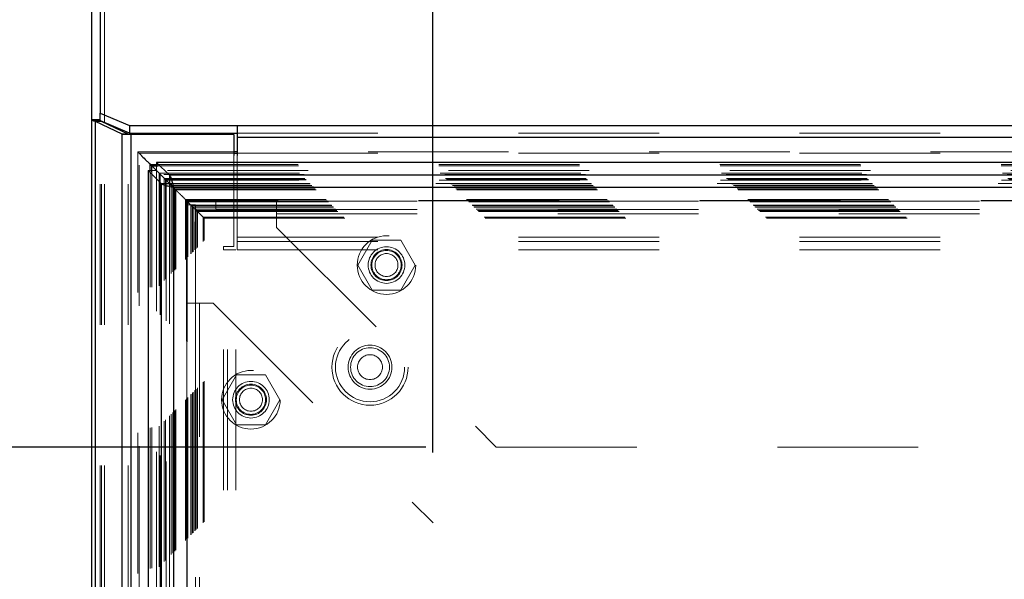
# Model space of a CAD drawing. Header units: inches. Extents: x 0.2 to 10.8, y 0.2 to 8.2.
# Tile 50 of 98: x 2.636 to 3.337, y 4.795 to 5.193. Entities that reach past the tile are written whole.
import ezdxf

# ---------------------------------------------------------------- set-up
doc = ezdxf.new("R2010")
doc.units = ezdxf.units.IN
doc.header["$MEASUREMENT"] = 0
doc.linetypes.add('HIDDEN', pattern=[0.075, 0.05, -0.025])
doc.layers.add('DIMENSIONS', color=140, linetype='Continuous')
doc.layers.add('SLD-0', color=179, linetype='Continuous')
doc.styles.add('SLDTEXTSTYLE0', font='TXT', dxfattribs={"width": 0.7})
doc.dimstyles.new('SLDDIMSTYLE0', dxfattribs={"dimtxt": 0.084961, "dimasz": 0.13, "dimexe": 0, "dimexo": 0.0625, "dimgap": 0.02124, "dimtad": 0, "dimtih": 1, "dimtoh": 1, "dimlfac": 12, "dimrnd": 1e-09, "dimzin": 12, "dimdsep": 46, "dimtxsty": 'SLDTEXTSTYLE0', "dimsah": 1, "dimcen": 0.09, "dimadec": 0, "dimazin": 3, "dimtfac": 1, "dimtofl": 0, "dimtmove": 0, "dimatfit": 3, "dimfxl": 0, "dimfrac": 2, "dimtolj": 1, "dimtzin": 12, "dimarcsym": 0})

# ---------------------------------------------------------------- blocks, each defined once
blk = doc.blocks.new('_D')
at = {"layer": 'DIMENSIONS'}
for p, q in [((2.93038, 4.88508), (2.93038, 5.94031)), ((4.44491, 4.88508), (4.44491, 5.94031)), ((2.93038, 5.81531), (3.44135, 5.81531)), ((3.55647, 5.81531), (3.52794, 5.81531)), ((3.52794, 5.81531), (3.52794, 5.68027)), ((3.87962, 5.81531), (3.90815, 5.81531)), ((3.90815, 5.81531), (3.90815, 5.68027)), ((4.44491, 5.81531), (3.99474, 5.81531)), ((3.52794, 5.68027), (3.55647, 5.68027)), ((3.90815, 5.68027), (3.87962, 5.68027))]:
    blk.add_line(p, q, dxfattribs=at)
for points in [[(2.93038, 5.81531), (3.06038, 5.79531), (3.06038, 5.83531)], [(4.44491, 5.81531), (4.31491, 5.83531), (4.31491, 5.79531)]]:
    blk.add_solid(points, dxfattribs=at)
at = {"layer": 'DIMENSIONS', "char_height": 0.083333, "attachment_point": 1, "style": 'SLDTEXTSTYLE0'}
for s, insert in [('18.17', (3.55647, 5.94175)), ('461.6', (3.55647, 5.7877))]:
    blk.add_mtext(s, dxfattribs=dict(at, insert=insert))
blk = doc.blocks.new('_D_1')
at = {"layer": 'DIMENSIONS'}
for p, q in [((2.92538, 4.88901), (2.27402, 4.88901)), ((2.39902, 4.88901), (2.39902, 4.32963)), ((2.23745, 4.17558), (2.20892, 4.17558)), ((2.20892, 4.17558), (2.20892, 4.04055)), ((2.5606, 4.17558), (2.58913, 4.17558)), ((2.58913, 4.17558), (2.58913, 4.04055)), ((2.20892, 4.04055), (2.23745, 4.04055)), ((2.58913, 4.04055), (2.5606, 4.04055)), ((2.39902, 3.39873), (2.39902, 4.02153)), ((2.92538, 3.39873), (2.27402, 3.39873))]:
    blk.add_line(p, q, dxfattribs=at)
for points in [[(2.39902, 4.88901), (2.37902, 4.75901), (2.41902, 4.75901)], [(2.39902, 3.39873), (2.41902, 3.52873), (2.37902, 3.52873)]]:
    blk.add_solid(points, dxfattribs=at)
at = {"layer": 'DIMENSIONS', "char_height": 0.083333, "attachment_point": 1, "style": 'SLDTEXTSTYLE0'}
for s, insert in [('17.88', (2.23745, 4.30203)), ('454.2', (2.23745, 4.14797))]:
    blk.add_mtext(s, dxfattribs=dict(at, insert=insert))

msp = doc.modelspace()

# ---------------------------------------------------------------- linework, layer by layer
at = {"layer": 'SLD-0', "linetype": 'Continuous', "lineweight": 25}
for p, q in [((2.6936684, 5.5776478), (2.6936684, 5.1265481)), ((2.6876684, 5.1217922), (2.6876684, 5.570811)), ((2.6876684, 3.1759627), (2.6876684, 5.1217922)), ((2.6936684, 5.1217922), (2.6876684, 5.1217922)), ((2.6936684, 5.1212428), (2.6883535, 5.1212428)), ((2.6903045, 3.1759627), (2.6903045, 5.1206119)), ((2.7093804, 5.1116383), (2.6903045, 5.1206119)), ((2.6945471, 5.1206119), (2.6903045, 5.1206119)), ((2.6936684, 5.1265481), (2.7145017, 5.1177436)), ((2.6936684, 5.1211392), (2.6936684, 5.1265481)), ((2.7145017, 5.1123057), (2.6938458, 5.1210353)), ((2.6945471, 5.1206119), (2.6942457, 5.1208663)), ((2.7136231, 5.1116383), (2.6945471, 5.1206119)), ((2.6966684, 5.119614), (2.6966684, 5.1198424)), ((2.7145017, 5.1177436), (2.7911684, 5.1177436)), ((2.7145017, 5.1177436), (2.7145017, 5.1123057)), ((2.7911684, 5.1177436), (4.5841684, 5.1177436)), ((2.7911684, 5.1177436), (2.7911684, 5.1095868)), ((2.7093804, 3.1759627), (2.7093804, 5.1116383)), ((2.7136231, 5.1116383), (2.7093804, 5.1116383)), ((2.7157444, 5.1113794), (2.7104839, 5.1113794)), ((2.7145017, 5.1123057), (2.7911684, 5.1123057)), ((2.7157444, 3.1759627), (2.7157444, 5.1113794)), ((2.7887517, 5.1113794), (2.7157444, 5.1113794)), ((2.7887517, 5.1113794), (2.7887517, 5.0964448)), ((2.7911684, 5.1095868), (4.5841684, 5.1095868)), ((2.7911684, 5.1095868), (2.7911684, 5.0964448)), ((2.7911684, 5.0990783), (2.7887517, 5.0990783)), ((2.7887517, 5.0981456), (2.7911684, 5.0981456)), ((2.7278842, 5.0856752), (2.7278842, 3.2020672)), ((2.7278842, 5.0856752), (2.7369688, 5.0765907)), ((2.7278842, 5.0856752), (2.728278, 5.0856752)), ((2.7292935, 5.0849829), (2.7292935, 5.0901425)), ((2.7292935, 5.0901425), (2.7304267, 5.0890093)), ((2.7292935, 5.0901425), (2.734496, 5.0901425)), ((2.7304267, 5.0890093), (2.734351, 5.085085)), ((2.7304267, 5.084876), (2.7304267, 5.0890093)), ((2.7304267, 5.0890093), (2.7346029, 5.0890093)), ((2.7428869, 5.0825088), (2.7338024, 5.0915934)), ((2.7338024, 5.0915934), (2.7338024, 5.0911779)), ((4.6414938, 5.0915934), (2.7338024, 5.0915934)), ((2.7343843, 5.085084), (2.7428776, 5.0765907)), ((2.7428869, 5.0766), (2.7343943, 5.0850926)), ((4.6324093, 5.0825088), (2.7428869, 5.0825088)), ((2.7428869, 5.0825088), (2.7428869, 5.0766)), ((2.7369688, 5.0765907), (2.7369688, 3.2111517)), ((2.7369688, 5.0765907), (2.7428776, 5.0765907)), ((2.7428614, 5.0765745), (2.7456749, 5.073761)), ((2.745832, 5.0736456), (2.745832, 3.2140968)), ((4.6294641, 5.0736456), (2.745832, 5.0736456))]:
    msp.add_line(p, q, dxfattribs=at)
at = {"layer": 'SLD-0', "linetype": 'HIDDEN', "lineweight": 18}
for p, q in [((2.6966684, 3.1759627), (2.6966684, 5.57258)), ((2.6966684, 5.1198424), (2.6966684, 5.57258)), ((2.6938968, 5.1212428), (2.6936684, 5.1212428)), ((2.6936684, 5.1211103), (2.6936684, 5.1211392)), ((2.6936684, 3.1759627), (2.6936684, 5.1211103)), ((2.6938458, 5.1210353), (2.6936684, 5.1211103)), ((2.6945471, 3.1759627), (2.6945471, 5.1206119)), ((2.6966684, 3.1759627), (2.6966684, 5.119614)), ((2.7136231, 3.1759627), (2.7136231, 5.1116383)), ((2.7157444, 3.1759627), (2.7157444, 5.1113794)), ((2.7911684, 5.1123057), (4.5841684, 5.1123057)), ((2.7911684, 5.1095868), (4.5841684, 5.1095868)), ((2.7203664, 5.0990572), (2.7203664, 3.1886824)), ((2.7887517, 5.0990783), (2.720368, 5.0990783)), ((4.5841684, 5.0990783), (2.7911684, 5.0990783)), ((2.7212903, 3.1895968), (2.7212903, 5.0981456)), ((2.7212903, 5.0981456), (2.7229365, 5.0964906)), ((2.7212903, 5.0981456), (2.7887517, 5.0981456)), ((2.7887517, 5.0964448), (2.7887517, 5.0317961)), ((2.7911684, 5.0981456), (4.5841684, 5.0981456)), ((2.7911684, 5.0964448), (2.7911684, 5.0383313)), ((2.728278, 5.0856752), (2.7337931, 5.0856752)), ((2.7292935, 3.2027595), (2.7292935, 5.0849829)), ((2.7304267, 3.2028664), (2.7304267, 5.084876)), ((2.7337931, 5.0856752), (2.7343843, 5.085084)), ((2.7337931, 5.0856752), (2.7337931, 3.2020672)), ((2.7338024, 5.0911779), (2.7338024, 5.0856845)), ((2.7343943, 5.0850926), (2.7338024, 5.0856845)), ((4.6414938, 5.0856845), (2.7338024, 5.0856845)), ((2.734351, 5.085085), (2.7354953, 5.0839406)), ((2.734496, 5.0901425), (4.6408002, 5.0901425)), ((2.7346029, 5.0890093), (4.6406933, 5.0890093)), ((2.7354953, 5.0839406), (4.6398008, 5.0839406)), ((2.7354953, 3.2038018), (2.7354953, 5.0839406)), ((2.7364004, 5.083035), (2.7364004, 3.204705)), ((4.638817, 5.0829511), (2.7364641, 5.0829511)), ((2.739245, 5.0801909), (4.6360511, 5.0801909)), ((2.739245, 3.2075515), (2.739245, 5.0801909)), ((2.740059, 5.0793769), (4.6352372, 5.0793769)), ((2.740059, 3.2083655), (2.740059, 5.0793769)), ((2.7402087, 5.0792273), (4.6350875, 5.0792273)), ((2.7402087, 3.2085151), (2.7402087, 5.0792273)), ((4.6348559, 5.0789998), (2.7404524, 5.0789998)), ((2.7406159, 5.0788292), (2.7406159, 3.2089249)), ((2.7428093, 5.0766239), (4.6324916, 5.0766239)), ((2.7428776, 5.0765907), (2.7428776, 3.2111517)), ((4.6324093, 5.0766), (2.7428869, 5.0766)), ((2.7429085, 3.2112128), (2.7429085, 5.0765311)), ((2.7430424, 5.0763935), (4.6322537, 5.0763935)), ((2.7430424, 3.2113489), (2.7430424, 5.0763935)), ((2.7442285, 5.075225), (4.6310673, 5.075225)), ((2.7442367, 3.2125462), (2.7442367, 5.0751953)), ((2.7453614, 5.0740745), (4.6299347, 5.0740745)), ((2.7453614, 3.2136679), (2.7453614, 5.0740745)), ((2.7456749, 5.073761), (2.7466638, 5.0727722)), ((2.745832, 5.0736456), (2.745832, 3.2140968)), ((4.6294641, 5.0736456), (2.745832, 5.0736456)), ((2.7466638, 5.0727722), (4.6286324, 5.0727722)), ((2.7466638, 5.0727722), (2.7473945, 5.0720414)), ((2.7466638, 3.2149702), (2.7466638, 5.0727722)), ((2.7473945, 3.215701), (2.7473945, 5.0720414)), ((2.7473945, 5.0720414), (4.6279016, 5.0720414)), ((2.7542784, 5.0651575), (4.6210177, 5.0651575)), ((2.7542784, 3.2225849), (2.7542784, 5.0651575)), ((2.7542784, 5.0651575), (2.7551118, 5.0643242)), ((2.755093, 5.064313), (2.7550969, 4.9273989)), ((2.7551118, 5.0643242), (4.6201844, 5.0643242)), ((2.7551118, 3.2234182), (2.7551118, 5.0643242)), ((2.7551118, 5.0643242), (2.7584777, 5.0609582)), ((4.6201555, 5.0643301), (2.7551326, 5.0643301)), ((4.6199956, 5.0641651), (2.755279, 5.0641651)), ((2.7553246, 5.0640965), (2.7553246, 3.2236488)), ((2.7555284, 5.0639075), (4.6197677, 5.0639075)), ((2.7555284, 5.0639075), (2.7555284, 3.2238349)), ((2.7555284, 5.0639075), (4.6197677, 5.0639075)), ((2.7555284, 3.2238349), (2.7555284, 5.0639075)), ((2.7759676, 5.06401), (2.8191342, 5.06401)), ((2.7759676, 5.05801), (2.7759676, 5.06401)), ((2.8191342, 5.06401), (4.5562176, 5.06401)), ((2.8191342, 5.06401), (2.8191342, 5.05501)), ((2.7553842, 5.0613295), (2.7613842, 5.0613295)), ((2.7553842, 4.9913295), (2.7553842, 5.0613295)), ((2.7559451, 5.0634909), (4.6193511, 5.0634909)), ((2.7559451, 3.2242515), (2.7559451, 5.0634909)), ((2.7559472, 5.0634778), (4.6193594, 5.0634778)), ((2.7559927, 3.2242818), (2.7559927, 5.0634484)), ((2.7582368, 5.0611992), (4.6170594, 5.0611992)), ((2.7582368, 3.2265432), (2.7582368, 5.0611992)), ((2.7582368, 5.0611992), (4.6170594, 5.0611992)), ((2.7582368, 3.2265432), (2.7582368, 5.0611992)), ((2.7588603, 5.0605756), (2.7583904, 5.0610455)), ((2.7584777, 5.0609582), (4.6168184, 5.0609582)), ((2.7584777, 3.2267842), (2.7584777, 5.0609582)), ((2.7594069, 5.060029), (4.6158892, 5.060029)), ((2.7594069, 3.2277134), (2.7594069, 5.060029)), ((2.7596951, 5.0597409), (2.7594069, 5.060029)), ((2.7596951, 5.0597409), (4.6156011, 5.0597409)), ((2.7596951, 3.2280015), (2.7596951, 5.0597409)), ((2.7610446, 5.0583709), (4.6142722, 5.0583709)), ((2.7610844, 5.0583516), (2.7613019, 5.0581341)), ((2.7610859, 5.0583273), (4.6141998, 5.0583273)), ((2.7613031, 5.0581328), (2.7620249, 5.057411)), ((2.7613176, 3.2296046), (2.7613176, 5.0581363)), ((2.7613842, 4.9913295), (2.7613842, 5.0613295)), ((2.7620249, 5.057411), (4.6132712, 5.057411)), ((2.7620249, 3.2303314), (2.7620249, 5.057411)), ((2.7620249, 5.057411), (2.762798, 5.056638)), ((2.762798, 5.056638), (4.6124982, 5.056638)), ((2.762798, 3.2311044), (2.762798, 5.056638)), ((2.762798, 5.056638), (2.7668884, 5.0525475)), ((2.7759676, 5.05801), (2.8191342, 5.05801)), ((2.8191342, 5.05801), (4.5562176, 5.05801)), ((2.7668884, 5.0525475), (4.6084077, 5.0525475)), ((2.7668884, 3.2351949), (2.7668884, 5.0525475)), ((2.76759, 5.0518139), (4.6076887, 5.0518139)), ((2.7676169, 3.2359261), (2.7676169, 5.0518368)), ((2.8191342, 5.05501), (4.5562176, 5.05501)), ((2.8191342, 5.05501), (2.8191342, 5.04526)), ((2.8191342, 5.05501), (4.5562176, 5.05501)), ((2.8191342, 5.04526), (2.9753842, 4.88901)), ((2.7911684, 5.0383313), (4.5841684, 5.0383313)), ((2.7911684, 5.0383313), (2.7911684, 5.0293313)), ((2.7911684, 5.0383313), (4.5841684, 5.0383313)), ((2.8870529, 5.03626), (2.876805, 5.01851)), ((2.9075489, 5.03626), (2.8870529, 5.03626)), ((2.9177968, 5.01851), (2.9075489, 5.03626)), ((2.7887517, 5.0317961), (2.7812517, 5.0317961)), ((2.7812517, 5.0292961), (2.7812517, 5.0317961)), ((2.7812517, 3.2583794), (2.7812517, 5.0292961)), ((2.7902517, 5.0292961), (2.7812517, 5.0292961)), ((2.7812517, 3.2583794), (2.7812517, 5.0292961)), ((2.7842517, 3.2583794), (2.7842517, 5.0292961)), ((2.7902517, 3.2583794), (2.7902517, 5.0292961)), ((2.7911684, 5.0353313), (4.5841684, 5.0353313)), ((2.7911684, 5.0293313), (4.5841684, 5.0293313)), ((2.876805, 5.01851), (2.8870529, 5.00076)), ((2.9075489, 5.00076), (2.9177968, 5.01851)), ((2.8870529, 5.00076), (2.9075489, 5.00076)), ((2.7553842, 3.2964129), (2.7553842, 4.9913295)), ((2.7553842, 4.9913295), (2.7643842, 4.9913295)), ((2.7613842, 3.2964129), (2.7613842, 4.9913295)), ((2.7643842, 3.2964129), (2.7643842, 4.9913295)), ((2.7643842, 4.9913295), (2.7741342, 4.9913295)), ((2.7643842, 3.2964129), (2.7643842, 4.9913295)), ((2.7741342, 4.9913295), (2.9303842, 4.8350795)), ((2.7906363, 4.9404684), (2.7803883, 4.9227184)), ((2.8111322, 4.9404684), (2.7906363, 4.9404684)), ((2.8213802, 4.9227184), (2.8111322, 4.9404684)), ((2.7803883, 4.9227184), (2.7906363, 4.9049684)), ((2.8111322, 4.9049684), (2.8213802, 4.9227184)), ((2.7906363, 4.9049684), (2.8111322, 4.9049684)), ((2.9753842, 4.88901), (4.3999676, 4.88901)), ((2.9303842, 3.4526629), (2.9303842, 4.8350795))]:
    msp.add_line(p, q, dxfattribs=at)
for centre, radius in [((2.8973009, 5.01851), 0.0208333), ((2.8973009, 5.01851), 0.0130208), ((2.8973009, 5.01851), 0.0110417), ((2.8973009, 5.01851), 0.0104167), ((2.8973009, 5.01851), 0.0081625), ((2.8855851, 4.9458794), 0.0270833), ((2.8855851, 4.9458794), 0.0245833), ((2.8855851, 4.9458794), 0.0245833), ((2.8855851, 4.9458794), 0.015625), ((2.8855851, 4.9458794), 0.0138333), ((2.8855851, 4.9458794), 0.0088333), ((2.8008842, 4.9227184), 0.0208333), ((2.8008842, 4.9227184), 0.0130208), ((2.8008842, 4.9227184), 0.0110417), ((2.8008842, 4.9227184), 0.0104167), ((2.8008842, 4.9227184), 0.0081625)]:
    msp.add_circle(centre, radius, dxfattribs=at)
at = {"layer": 'SLD-0', "linetype": 'Continuous', "lineweight": 25}
for points in [[(2.6876684, 5.1217922), (2.6876684, 5.1216087), (2.6879018, 5.1214263), (2.6883535, 5.1212428)], [(2.6903045, 5.1206119), (2.6894699, 5.1208226), (2.6888052, 5.1210321), (2.6883535, 5.1212428)], [(2.7104839, 5.1113794), (2.7100917, 5.1114657), (2.7097223, 5.111552), (2.7093804, 5.1116383)], [(2.7139909, 5.1113794), (2.7138602, 5.1114657), (2.713737, 5.111552), (2.7136231, 5.1116383)]]:
    msp.add_open_spline(points, degree=3, dxfattribs=at)
at = {"layer": 'SLD-0', "linetype": 'HIDDEN', "lineweight": 18}
msp.add_open_spline([(2.6936684, 5.1217922), (2.6936684, 5.1216091), (2.6937465, 5.121426), (2.6938968, 5.1212428)], degree=3, dxfattribs=at)
for points, knots in [([(2.6942457, 5.1208663), (2.694223, 5.1208851), (2.6941358, 5.1209571), (2.6940213, 5.1210825), (2.6939384, 5.1211893), (2.6938968, 5.1212428)], [0, 0, 0, 0, 0.14952088, 0.57311838, 1, 1, 1, 1]), ([(2.7215996, 5.0978347), (2.7214605, 5.0979724), (2.7212531, 5.0981777), (2.7209999, 5.0984315), (2.7208356, 5.0986009), (2.7206961, 5.0987426), (2.7205692, 5.0988736), (2.7204757, 5.0989635), (2.7204077, 5.0990268), (2.7203732, 5.0990675), (2.7203557, 5.0990892), (2.720411, 5.0990179), (2.720746, 5.0986931), (2.7210824, 5.0983548), (2.7212903, 5.0981456)], [0, 0, 0, 0, 0.1123817, 0.16758169, 0.20037999, 0.24344362, 0.27814443, 0.30491403, 0.32486731, 0.34976348, 0.38173249, 0.46722346, 0.67056257, 1, 1, 1, 1]), ([(2.7331426, 5.0862933), (2.7322479, 5.0871935), (2.7308952, 5.0885543), (2.7296335, 5.089807), (2.7292063, 5.0902311)], [0, 0, 0, 0, 0.66146825, 1, 1, 1, 1]), ([(2.7364641, 5.0829632), (2.7364201, 5.0830064), (2.7362877, 5.0831368), (2.7360805, 5.0833535), (2.7358947, 5.0835367), (2.735816, 5.083619), (2.7357928, 5.0836432)], [0, 0, 0, 0, 0.19405353, 0.58516007, 0.87787789, 1, 1, 1, 1]), ([(2.7406177, 5.0788292), (2.7405652, 5.0788845), (2.740427, 5.0790302), (2.7402374, 5.0791986), (2.7400882, 5.0793256), (2.7400052, 5.0794032), (2.7399483, 5.07946), (2.7399074, 5.0795072), (2.7399193, 5.0795064), (2.7399807, 5.0794537), (2.7400328, 5.0794026), (2.740059, 5.0793769)], [0, 0, 0, 0, 0.10998715, 0.28961826, 0.37768151, 0.46486424, 0.55261678, 0.64132097, 0.81950481, 0.90929688, 1, 1, 1, 1]), ([(2.7559472, 5.063485), (2.7559598, 5.063472), (2.7560015, 5.0634289), (2.7560139, 5.0634175), (2.7559826, 5.063466), (2.7558949, 5.0635426), (2.7557607, 5.0636682), (2.7556178, 5.0638148), (2.7555328, 5.0639041), (2.7554559, 5.0639811), (2.7553451, 5.0640903), (2.7550025, 5.0644357), (2.7542854, 5.0651524), (2.7530509, 5.0663856), (2.7515172, 5.067914), (2.7502539, 5.0691679), (2.7492954, 5.0701614), (2.7488601, 5.0705239), (2.7484222, 5.0710288), (2.7480101, 5.0714034), (2.7474743, 5.0719668), (2.7466974, 5.07274), (2.7460953, 5.0733486), (2.7457548, 5.0736863), (2.7457008, 5.0737397)], [0, 0, 0, 0, 0.01401555, 0.04635401, 0.05974731, 0.0766314, 0.09506281, 0.10495741, 0.11552972, 0.1165061, 0.12336385, 0.1413837, 0.19489931, 0.2827067, 0.43064043, 0.60578265, 0.67938505, 0.76400299, 0.78164314, 0.80890383, 0.85814198, 0.90425632, 0.98483806, 1, 1, 1, 1]), ([(2.7553021, 5.0641339), (2.7552885, 5.06415), (2.7552616, 5.064182), (2.7552732, 5.0641672), (2.755279, 5.0641599)], [0, 0, 0, 0, 0.50489299, 1, 1, 1, 1]), ([(2.7584777, 5.0609582), (2.7592316, 5.0602097), (2.7602169, 5.0592314), (2.7610488, 5.0583773), (2.7612536, 5.0581714), (2.7613154, 5.0581267), (2.7612905, 5.058134), (2.7612287, 5.0581798), (2.761151, 5.0582605), (2.7610785, 5.0583432), (2.7610151, 5.0584112), (2.7609812, 5.0584477)], [0, 0, 0, 0, 0.58149804, 0.75994508, 0.82502121, 0.87370235, 0.90732522, 0.94235459, 0.96020705, 0.97868521, 1, 1, 1, 1]), ([(2.7653047, 5.0541312), (2.7648412, 5.0545883), (2.7638339, 5.0555818), (2.7625049, 5.0569349), (2.7614415, 5.0579975), (2.7609378, 5.0585008)], [0, 0, 0, 0, 0.30969377, 0.67307541, 1, 1, 1, 1]), ([(2.7610418, 3.2293532), (2.7610345, 3.2314936), (2.7610135, 3.2375717), (2.7609961, 3.2486063), (2.7609848, 3.2633519), (2.7609841, 3.2804935), (2.7609891, 3.3050087), (2.7609938, 3.335444), (2.7609892, 3.3808194), (2.7609913, 3.435133), (2.76099, 3.5536567), (2.7609911, 3.7865849), (2.7609907, 4.1744503), (2.76099, 4.5157037), (2.760991, 4.7506553), (2.7609891, 4.8386477), (2.7609941, 4.9047804), (2.7609905, 4.9491957), (2.7609852, 4.9716382), (2.7609843, 4.9928822), (2.7609955, 5.0116245), (2.7610211, 5.0272313), (2.7610563, 5.0397908), (2.7610948, 5.0497287), (2.7611244, 5.0556071), (2.7611362, 5.0582204), (2.7611366, 5.0582982)], [0, 0, 0, 0, 0.00351099, 0.00997012, 0.01809984, 0.02769812, 0.03808723, 0.05831184, 0.07762083, 0.11251589, 0.14740176, 0.27203389, 0.49458523, 0.78361263, 0.83178777, 0.87997353, 0.92794543, 0.94026453, 0.95282728, 0.96475771, 0.97511069, 0.9835701, 0.99035753, 0.99571192, 0.99987228, 1, 1, 1, 1]), ([(2.7610859, 5.0583421), (2.7611128, 5.0583147), (2.7611557, 5.058271), (2.7611601, 5.0582726), (2.761139, 5.0582947), (2.7611356, 5.0582982)], [0, 0, 0, 0, 0.58364605, 0.93257842, 1, 1, 1, 1]), ([(2.7668884, 5.0525475), (2.7670898, 5.0523526), (2.7673673, 5.0520841), (2.76759, 5.05183), (2.7676393, 5.0517916), (2.7675444, 5.0518895), (2.7673915, 5.0520426), (2.7670782, 5.0523445), (2.7665901, 5.0528336), (2.7661705, 5.0532648), (2.7659332, 5.0535028), (2.7659239, 5.0535121)], [0, 0, 0, 0, 0.27912678, 0.38459233, 0.49914334, 0.55586917, 0.61679114, 0.70788915, 0.82600654, 0.99320318, 1, 1, 1, 1])]:
    msp.add_open_spline(points, degree=3, knots=knots, dxfattribs=at)
at = {"layer": 'SLD-0', "linetype": 'Continuous', "lineweight": 25}
for points, knots in [([(2.7229365, 5.0964906), (2.7230043, 5.0964225), (2.7243254, 5.0950939), (2.7264038, 5.0930352), (2.7276713, 5.0917687), (2.7280411, 5.0913933), (2.7285234, 5.0909518), (2.7289675, 5.090485), (2.7292935, 5.0901425)], [0, 0, 0, 0, 0.02120309, 0.41320292, 0.70452371, 0.71432707, 0.7903654, 1, 1, 1, 1]), ([(2.7428869, 5.0825088), (2.7431323, 5.082327), (2.7433778, 5.0819634), (2.7438686, 5.0809162), (2.744114, 5.0802329), (2.7446049, 5.0786285), (2.7448503, 5.0777078), (2.7453412, 5.0757397), (2.7455866, 5.0746928), (2.745832, 5.0736456)], [0, 0, 0, 0, 0.25, 0.25, 0.5, 0.5, 0.75, 0.75, 1, 1, 1, 1]), ([(2.745832, 5.0736456), (2.7447848, 5.073891), (2.7437379, 5.0741364), (2.7417698, 5.0746273), (2.7408492, 5.0748727), (2.7392448, 5.0753636), (2.7385614, 5.075609), (2.7375142, 5.0760999), (2.7371506, 5.0763453), (2.7369688, 5.0765907)], [0, 0, 0, 0, 0.25, 0.25, 0.5, 0.5, 0.75, 0.75, 1, 1, 1, 1]), ([(2.7428776, 5.0765907), (2.7428978, 5.0765206), (2.7429381, 5.0763803), (2.7430351, 5.07617), (2.7431579, 5.0759596), (2.7433078, 5.0757492), (2.7434826, 5.0755389), (2.7436809, 5.0753285), (2.7439553, 5.0750657), (2.7443244, 5.07475), (2.7448008, 5.0743819), (2.7453084, 5.0740137), (2.7456575, 5.0737683), (2.745832, 5.0736456)], [0, 0, 0, 0, 0.071449, 0.14289799, 0.21434699, 0.28579598, 0.35724498, 0.42869398, 0.50014297, 0.62510723, 0.75007149, 0.87503574, 1, 1, 1, 1]), ([(2.745832, 5.0736456), (2.7457619, 5.0737453), (2.7456217, 5.0739448), (2.7454113, 5.074241), (2.7452009, 5.0745313), (2.7449906, 5.0748128), (2.7447802, 5.0750827), (2.7445698, 5.0753383), (2.744307, 5.0756367), (2.7439913, 5.0759557), (2.7436232, 5.0762558), (2.743255, 5.076483), (2.7430096, 5.076561), (2.7428869, 5.0766)], [0, 0, 0, 0, 0.071449, 0.14289799, 0.21434699, 0.28579598, 0.35724498, 0.42869398, 0.50014297, 0.62510723, 0.75007149, 0.87503574, 1, 1, 1, 1])]:
    msp.add_open_spline(points, degree=3, knots=knots, dxfattribs=at)

# ---------------------------------------------------------------- dimensions: what is measured, and where the dimension line sits
at = {"layer": 'DIMENSIONS'}
dim = msp.add_linear_dim(base=(4.4449119, 5.8153051), p1=(2.9303842, 4.8350795), p2=(4.4449119, 4.8350795), dimstyle='SLDDIMSTYLE0', dxfattribs=at)
dim.commit()
dim.dimension.update_dxf_attribs({"geometry": '_D', "text_midpoint": (3.7180427, 5.8153051), "dimtype": 160})
dim = msp.add_linear_dim(base=(2.3990237, 3.3987324), p1=(2.9753842, 4.88901), p2=(2.9753842, 3.3987324), angle=90, dimstyle='SLDDIMSTYLE0', dxfattribs=at)
dim.commit()
dim.dimension.update_dxf_attribs({"geometry": '_D_1', "text_midpoint": (2.3990237, 4.1755834), "dimtype": 160})

doc.saveas('drawing.dxf')
